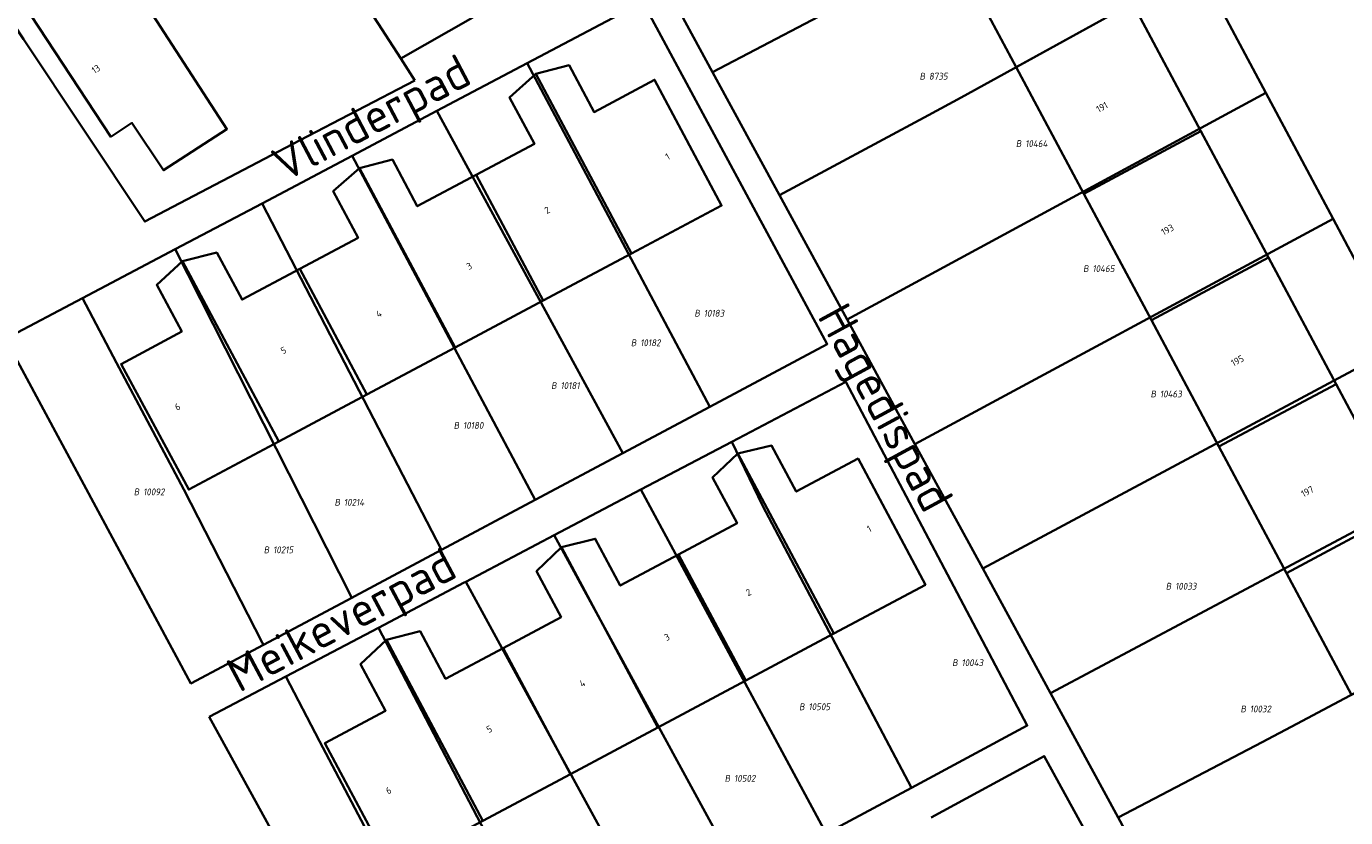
# Model space of a CAD drawing. Header units: metres. Extents: x 154989 to 155512, y 461341 to 461832.
# Tile 22 of 46: x 155325 to 155395, y 461542 to 461584. Entities that reach past the tile are written whole.
import ezdxf
from ezdxf.enums import TextEntityAlignment as Align
from ezdxf.lldxf.tags import DXFTag

# ---------------------------------------------------------------- set-up
doc = ezdxf.new("R2010")
doc.units = ezdxf.units.M
doc.layers.add('B-WE-KG-GRENS_PERCEEL-S', color=150, linetype='Continuous', lineweight=25, true_color=0x007fff, plot=False)
for name, color, linetype, lineweight in [('B-WE-OG-BEBOUWING-G', 7, 'Continuous', 35), ('B-WE-OG-BEBOUWING_HUISNUMMER-T18', 10, 'Continuous', 18), ('X-XX-AL-T18', 10, 'Continuous', 18)]:
    doc.layers.add(name, color=color, linetype=linetype, lineweight=lineweight)
doc.layers.add('N-WE-KG-GRENS_KADASTRAAL-G', color=150, linetype='KG-KADASTRAAL-SO', lineweight=35, true_color=0x007fff)
doc.styles.add('NLCS-ISO', font='NLCS-ISO.ttf')
doc.styles.add('NLCS-ISO-M1000-T18', font='NLCS-ISO.ttf', dxfattribs={"height": 1.8})
doc.styles.add('NLCS-ISO-M200-T18', font='NLCS-ISO.ttf', dxfattribs={"height": 0.36})
tags = doc.linetypes.add('KG-KADASTRAAL-SO', pattern='A,5.5,-2,["K",Standard,S=1.8,R=0,X=0,Y=-0.9],-2,5.5,-2,[5,NLCS.SHX,S=0.75,R=0,X=0,Y=0],-2', length=19).pattern_tags.tags
tags[6] = DXFTag(74, 10)

# ---------------------------------------------------------------- blocks, each defined once
blk = doc.blocks.new('SKG-PERCEELNUMMER-SO')
at = {"style": 'NLCS-ISO', "oblique": 10, "flags": 1}
for tag, p in [('GEMEENTECODE', (0, 2.55)), ('PERCEELGROOTTE', (0, -2.45))]:
    blk.add_attdef(tag, text='', height=1.8, dxfattribs=at).set_placement(p, align=Align.MIDDLE_CENTER)
at = {"style": 'NLCS-ISO', "oblique": 10}
blk.add_attdef('SECTIE', text='', height=1.8, dxfattribs=at).set_placement((-0.5, 0), align=Align.MIDDLE_RIGHT)
blk.add_attdef('PERCEELNUMMER', text='', height=1.8, dxfattribs=at).set_placement((0.5, 0), align=Align.MIDDLE_LEFT)

msp = doc.modelspace()

# ---------------------------------------------------------------- linework, layer by layer
at = {"layer": 'B-WE-OG-BEBOUWING-G', "flags": 128}
for points in [[(155380.195, 461591.286), (155374.035, 461587.966), (155377.462, 461581.55), (155383.591, 461584.93)], [(155325.536, 461584.287), (155329.755, 461577.888), (155330.867, 461578.612), (155332.533, 461576.123), (155335.877, 461578.293), (155330.107, 461587.187), (155330.055, 461587.266)], [(155383.591, 461584.93), (155377.462, 461581.55), (155381.027, 461574.877), (155387.2, 461578.175)], [(155357.2, 461571.731), (155361.94, 461574.257), (155358.408, 461580.886), (155355.225, 461579.19), (155353.909, 461581.66), (155352.151, 461581.206)], [(155352.151, 461581.206), (155350.771, 461579.963), (155352.077, 461577.512), (155349.015, 461575.881), (155352.548, 461569.252), (155357.2, 461571.731)], [(155387.2, 461578.175), (155381.027, 461574.877), (155384.585, 461568.217), (155390.758, 461571.515)], [(155342.853, 461576.234), (155347.895, 461566.772), (155352.548, 461569.252), (155349.015, 461575.881), (155345.904, 461574.222), (155344.593, 461576.682)], [(155347.895, 461566.772), (155342.853, 461576.234), (155341.476, 461575.018), (155342.785, 461572.56), (155339.719, 461570.927), (155343.252, 461564.298)], [(155338.609, 461561.823), (155343.252, 461564.298), (155339.719, 461570.927), (155336.676, 461569.305), (155335.339, 461571.784), (155333.538, 461571.338)], [(155333.538, 461571.338), (155332.176, 461570.079), (155333.497, 461567.631), (155330.303, 461565.908), (155333.868, 461559.297), (155338.609, 461561.823)], [(155388.143, 461561.557), (155394.316, 461564.856), (155390.758, 461571.515), (155384.585, 461568.217)], [(155394.316, 461564.856), (155388.143, 461561.557), (155391.701, 461554.897), (155397.874, 461558.196)], [(155367.863, 461551.706), (155362.799, 461561.195), (155361.468, 461559.931), (155362.754, 461557.521), (155359.677, 461555.878), (155363.225, 461549.23)], [(155362.799, 461561.195), (155367.863, 461551.706), (155372.683, 461554.278), (155369.135, 461560.926), (155365.871, 461559.184), (155364.574, 461561.614)], [(155397.874, 461558.196), (155391.701, 461554.897), (155395.129, 461548.481), (155401.309, 461551.766)], [(155363.225, 461549.23), (155359.677, 461555.878), (155356.599, 461554.235), (155355.281, 461556.704), (155353.514, 461556.26), (155358.587, 461546.754)], [(155353.976, 461544.293), (155358.587, 461546.754), (155353.514, 461556.26), (155352.189, 461554.988), (155353.479, 461552.57), (155350.428, 461550.941)], [(155344.276, 461551.368), (155349.365, 461541.832), (155353.976, 461544.293), (155350.428, 461550.941), (155347.396, 461549.323), (155346.055, 461551.836)], [(155344.276, 461551.368), (155342.919, 461550.099), (155344.234, 461547.634), (155341.043, 461545.932), (155344.59, 461539.283), (155349.365, 461541.832)]]:
    msp.add_lwpolyline(points, close=True, dxfattribs=at)
at = {"layer": 'N-WE-KG-GRENS_KADASTRAAL-G', "ltscale": 0.2, "flags": 128}
for points in [[(155361.465, 461581.297), (155357.783, 461588.067), (155365.657, 461592.348), (155380.053, 461600.04)], [(155338.581, 461592.012), (155345.037, 461582.002)], [(155387.077, 461586.853), (155374.565, 461579.952)], [(155390.619, 461580.203), (155387.077, 461586.853)], [(155361.322, 461563.659), (155367.506, 461566.956), (155357.786, 461584.984), (155351.688, 461581.759)], [(155361.465, 461581.297), (155369.311, 461585.413)], [(155345.037, 461582.002), (155348.828, 461584.176)], [(155324.61, 461583.854), (155325.16, 461583.02), (155331.551, 461573.419), (155339.697, 461577.686), (155345.778, 461580.852)], [(155345.778, 461580.852), (155345.037, 461582.002)], [(155351.688, 461581.759), (155346.934, 461579.244)], [(155351.688, 461581.759), (155361.322, 461563.659)], [(155361.465, 461581.297), (155364.991, 461574.814)], [(155368.56, 461568.252), (155390.619, 461580.203)], [(155372.843, 461579.015), (155374.565, 461579.952)], [(155394.159, 461573.555), (155390.619, 461580.203)], [(155346.934, 461579.244), (155342.471, 461576.884)], [(155346.934, 461579.244), (155356.736, 461561.213)], [(155372.843, 461579.015), (155364.991, 461574.814)], [(155342.471, 461576.884), (155337.727, 461574.375)], [(155342.471, 461576.884), (155352.118, 461558.751)], [(155337.727, 461574.375), (155333.154, 461571.957)], [(155347.183, 461556.12), (155337.727, 461574.375)], [(155364.991, 461574.814), (155368.56, 461568.252)], [(155372.128, 461561.691), (155394.159, 461573.555)], [(155397.7, 461566.907), (155394.159, 461573.555)], [(155333.154, 461571.957), (155328.267, 461569.373)], [(155342.451, 461553.597), (155333.154, 461571.957)], [(155337.8, 461551.117), (155333.98, 461549.08), (155324.215, 461567.23), (155328.267, 461569.373)], [(155330.061, 461565.98), (155328.267, 461569.373)], [(155368.56, 461568.252), (155372.128, 461561.691)], [(155397.7, 461566.907), (155375.697, 461555.13)], [(155333.613, 461559.305), (155330.061, 461565.98)], [(155362.489, 461561.817), (155368.491, 461564.975)], [(155371.946, 461543.583), (155378.05, 461546.853), (155368.491, 461564.975)], [(155356.736, 461561.213), (155361.322, 461563.659)], [(155352.118, 461558.751), (155356.736, 461561.213)], [(155357.687, 461559.29), (155362.489, 461561.817)], [(155364.097, 461558.458), (155362.489, 461561.817)], [(155372.128, 461561.691), (155375.697, 461555.13)], [(155401.24, 461560.259), (155379.266, 461548.569)], [(155337.739, 461551.242), (155333.613, 461559.305)], [(155353.125, 461556.89), (155357.687, 461559.29)], [(155357.687, 461559.29), (155367.447, 461541.173)], [(155347.183, 461556.12), (155352.118, 461558.751)], [(155371.946, 461543.583), (155364.097, 461558.458)], [(155348.458, 461554.435), (155353.113, 461556.884)], [(155353.113, 461556.884), (155353.125, 461556.89)], [(155353.113, 461556.884), (155362.996, 461538.789)], [(155342.614, 461553.684), (155347.183, 461556.12)], [(155375.697, 461555.13), (155379.266, 461548.569)], [(155343.859, 461552.015), (155348.379, 461554.393)], [(155348.379, 461554.393), (155348.458, 461554.435)], [(155348.458, 461554.435), (155358.359, 461536.306)], [(155337.8, 461551.117), (155342.451, 461553.597)], [(155342.451, 461553.597), (155342.614, 461553.684)], [(155392.242, 461546.946), (155404.781, 461553.611)], [(155338.986, 461549.451), (155343.859, 461552.015)], [(155353.436, 461533.668), (155343.859, 461552.015)], [(155337.739, 461551.242), (155337.8, 461551.117)], [(155338.986, 461549.451), (155334.937, 461547.321)], [(155340.755, 461546.027), (155338.986, 461549.451)], [(155379.266, 461548.569), (155382.835, 461542.008)], [(155334.937, 461547.321), (155344.937, 461529.117)], [(155390.419, 461545.982), (155392.242, 461546.946)], [(155342.615, 461542.501), (155340.755, 461546.027)], [(155390.419, 461545.982), (155382.835, 461542.008)], [(155383.151, 461523.33), (155389.203, 461526.559), (155378.943, 461545.251), (155372.983, 461542.005)], [(155367.447, 461541.173), (155371.946, 461543.583)], [(155344.303, 461539.301), (155342.615, 461542.501)], [(155382.835, 461542.008), (155386.427, 461535.403)]]:
    msp.add_lwpolyline(points, dxfattribs=at)

# ---------------------------------------------------------------- block references
at = {"layer": 'B-WE-KG-GRENS_PERCEEL-S', "xscale": 0.2, "yscale": 0.2, "zscale": 0.2}
for p, values in [((155372.764, 461581.075), {'PERCEELNUMMER': '8735', 'SECTIE': 'B'}), ((155377.84, 461577.526), {'PERCEELNUMMER': '10464', 'SECTIE': 'B'}), ((155381.381, 461570.935), {'PERCEELNUMMER': '10465', 'SECTIE': 'B'}), ((155360.9, 461568.586), {'PERCEELNUMMER': '10183', 'SECTIE': 'B'}), ((155357.554, 461567.029), {'PERCEELNUMMER': '10182', 'SECTIE': 'B'}), ((155353.352, 461564.773), {'PERCEELNUMMER': '10181', 'SECTIE': 'B'}), ((155384.936, 461564.331), {'PERCEELNUMMER': '10463', 'SECTIE': 'B'}), ((155348.217, 461562.672), {'PERCEELNUMMER': '10180', 'SECTIE': 'B'}), ((155331.363, 461559.172), {'PERCEELNUMMER': '10092', 'SECTIE': 'B'}), ((155341.938, 461558.621), {'PERCEELNUMMER': '10214', 'SECTIE': 'B'}), ((155338.209, 461556.117), {'PERCEELNUMMER': '10215', 'SECTIE': 'B'}), ((155385.738, 461554.199), {'PERCEELNUMMER': '10033', 'SECTIE': 'B'}), ((155374.483, 461550.17), {'PERCEELNUMMER': '10043', 'SECTIE': 'B'}), ((155366.418, 461547.848), {'PERCEELNUMMER': '10505', 'SECTIE': 'B'}), ((155389.674, 461547.732), {'PERCEELNUMMER': '10032', 'SECTIE': 'B'}), ((155362.496, 461544.074), {'PERCEELNUMMER': '10502', 'SECTIE': 'B'})]:
    msp.add_blockref('SKG-PERCEELNUMMER-SO', p, dxfattribs=at).add_auto_attribs(values)

# ---------------------------------------------------------------- texts
at = {"layer": 'B-WE-OG-BEBOUWING_HUISNUMMER-T18', "style": 'NLCS-ISO-M200-T18'}
for s, rotation, p in [('13', 33.4, (155328.972, 461581.453)), ('191', 28.1, (155381.985, 461579.447)), ('1', 30, (155359.093, 461576.843)), ('2', 28, (155352.749, 461574.02)), ('193', 28.1, (155385.437, 461572.986)), ('3', 28.5, (155348.643, 461571.068)), ('4', 27.4, (155343.879, 461568.564)), ('5', 28, (155338.859, 461566.628)), ('195', 28.1, (155389.121, 461566.09)), ('6', 28, (155333.274, 461563.656)), ('197', 28.1, (155392.807, 461559.192)), ('1', 27.8, (155369.716, 461557.231)), ('2', 27.8, (155363.362, 461553.878)), ('3', 26.2, (155359.066, 461551.515)), ('4', 29.4, (155354.604, 461549.084)), ('5', 27.8, (155349.698, 461546.669)), ('6', 28.2, (155344.394, 461543.439))]:
    msp.add_text(s, height=0.36, rotation=rotation, dxfattribs=at).set_placement(p, align=Align.MIDDLE)
at = {"layer": 'X-XX-AL-T18', "style": 'NLCS-ISO-M1000-T18'}
for s, rotation, p in [('Vlinderpad', 27.8, (155343.598, 461578.662)), ('Hagedispad', 298.5, (155370.36, 461563.487)), ('Meikeverpad', 28, (155342.03, 461552.212))]:
    msp.add_text(s, height=1.8, rotation=rotation, dxfattribs=at).set_placement(p, align=Align.MIDDLE)

doc.saveas('drawing.dxf')
